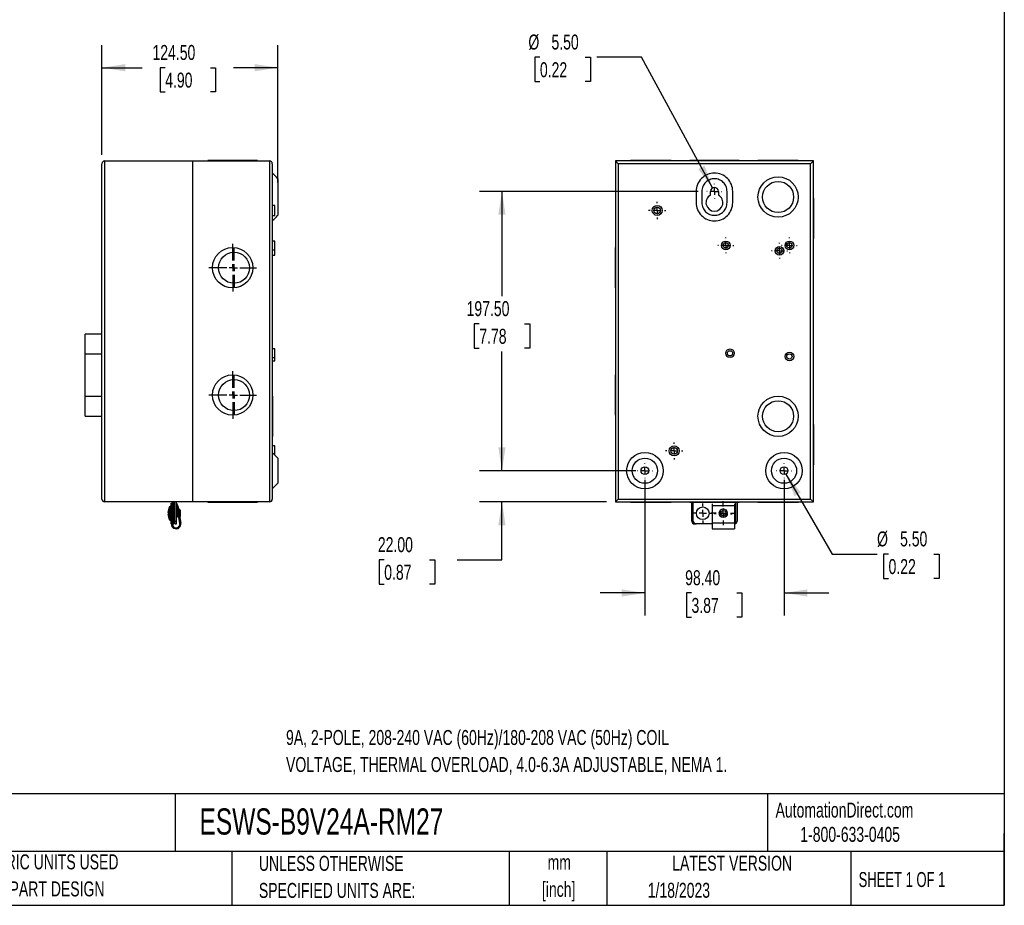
# Model space of a CAD drawing. Header units: millimetres. Extents: x 32 to 1365, y 32 to 1048.
# Tile 2 of 3: x 669 to 1365, y 32 to 658. Entities that reach past the tile are written whole.
import ezdxf

# ---------------------------------------------------------------- set-up
doc = ezdxf.new("R2010")
doc.units = ezdxf.units.MM
doc.header["$LTSCALE"] = 5
doc.linetypes.add('CENTERX2', pattern=[20.32, 12.7, -2.54, 2.54, -2.54])
doc.layers.add('CENTER', color=40, linetype='CENTERX2')
doc.layers.add('DIMENSIONS', color=140, linetype='Continuous', lineweight=25)
doc.layers.add('TEXT', color=140, linetype='Continuous', lineweight=25)
doc.styles.add('SLDTEXTSTYLE0', font='TXT', dxfattribs={"width": 0.7})
doc.styles.add('SLDTEXTSTYLE1', font='TXT', dxfattribs={"width": 0.65})
doc.dimstyles.new('SLDDIMSTYLE0', dxfattribs={"dimtxt": 10.790039, "dimasz": 16.51, "dimexe": 0, "dimexo": 0.0625, "dimgap": 2.69751, "dimtad": 0, "dimtih": 1, "dimtoh": 1, "dimrnd": 1e-09, "dimzin": 4, "dimdsep": 46, "dimtxsty": 'SLDTEXTSTYLE0', "dimsah": 1, "dimcen": 0.09, "dimadec": 0, "dimazin": 1, "dimtfac": 1, "dimtofl": 0, "dimtmove": 0, "dimatfit": 3, "dimfxl": 0, "dimfrac": 2, "dimtolj": 1, "dimtzin": 12, "dimarcsym": 0})
doc.dimstyles.new('SLDDIMSTYLE1', dxfattribs={"dimtxt": 10.790039, "dimasz": 16.51, "dimexe": 0, "dimexo": 0.0625, "dimgap": 2.69751, "dimtad": 0, "dimtih": 1, "dimtoh": 1, "dimrnd": 1e-09, "dimzin": 4, "dimdsep": 46, "dimtxsty": 'SLDTEXTSTYLE0', "dimsah": 1, "dimcen": 0.09, "dimadec": 0, "dimazin": 1, "dimtfac": 1, "dimtmove": 0, "dimatfit": 0, "dimfxl": 0, "dimfrac": 2, "dimtolj": 1, "dimtzin": 12, "dimarcsym": 0})
doc.dimstyles.new('SLDDIMSTYLE3', dxfattribs={"dimtxt": 10.790039, "dimasz": 16.51, "dimexe": 0, "dimexo": 0.0625, "dimgap": 2.69751, "dimtad": 0, "dimtih": 1, "dimtoh": 1, "dimrnd": 1e-09, "dimzin": 4, "dimdsep": 46, "dimtxsty": 'SLDTEXTSTYLE0', "dimsah": 1, "dimcen": 0, "dimadec": 0, "dimazin": 1, "dimtfac": 1, "dimtofl": 0, "dimtmove": 0, "dimatfit": 3, "dimfxl": 0, "dimfrac": 2, "dimtolj": 1, "dimtzin": 12, "dimarcsym": 0})
doc.dimstyles.new('SLDDIMSTYLE4', dxfattribs={"dimtxt": 10.790039, "dimasz": 16.51, "dimexe": 0, "dimexo": 0.0625, "dimgap": 2.69751, "dimtad": 0, "dimtih": 1, "dimtoh": 1, "dimrnd": 1e-09, "dimzin": 4, "dimdsep": 46, "dimtxsty": 'SLDTEXTSTYLE0', "dimsah": 1, "dimcen": 0, "dimadec": 0, "dimazin": 1, "dimtfac": 1, "dimtofl": 0, "dimtmove": 0, "dimatfit": 3, "dimfxl": 0, "dimfrac": 2, "dimtolj": 1, "dimtzin": 12, "dimarcsym": 0})

# ---------------------------------------------------------------- blocks, each defined once
blk = doc.blocks.new('SW_NOTE_0')
at = {"layer": 'TEXT', "color": 0, "char_height": 10.5833, "attachment_point": 1, "style": 'SLDTEXTSTYLE0'}
for s, insert in [('9A, 2-POLE, 208-240 VAC (60Hz)/180-208 VAC (50Hz) COIL', (0, 13.64)), ('VOLTAGE, THERMAL OVERLOAD, 4.0-6.3A ADJUSTABLE, NEMA 1.', (0, -5.47))]:
    blk.add_mtext(s, dxfattribs=dict(at, insert=insert))
blk = doc.blocks.new('SW_NOTE_0_1')
at = {"layer": 'TEXT', "color": 0, "char_height": 10.583, "attachment_point": 2, "style": 'SLDTEXTSTYLE0'}
for s, insert in [('mm', (14.22, 13.64)), ('[inch]', (13.8, -5.47))]:
    blk.add_mtext(s, dxfattribs=dict(at, insert=insert))
blk = doc.blocks.new('SW_NOTE_0_2')
at = {"layer": 'TEXT', "color": 0, "char_height": 10.5833, "attachment_point": 1, "style": 'SLDTEXTSTYLE0'}
for s, insert in [('UNLESS OTHERWISE', (0, 13.64)), ('SPECIFIED UNITS ARE:', (0, -5.47))]:
    blk.add_mtext(s, dxfattribs=dict(at, insert=insert))
blk = doc.blocks.new('SW_NOTE_0_6')
at = {"layer": 'TEXT', "color": 0, "char_height": 10.5833, "attachment_point": 1, "style": 'SLDTEXTSTYLE0'}
for s, insert in [('METRIC UNITS USED', (0, 13.64)), ('FOR PART DESIGN', (0, -5.47))]:
    blk.add_mtext(s, dxfattribs=dict(at, insert=insert))
blk = doc.blocks.new('_D_2')
at = {"layer": 'DIMENSIONS'}
for p, q in [((727.01, 562.32), (727.01, 639.76)), ((851.51, 542.82), (851.51, 639.76)), ((727.01, 623.88), (755.4, 623.88)), ((771.76, 623.88), (768.13, 623.88)), ((768.13, 623.88), (768.13, 606.73)), ((803.82, 623.88), (807.44, 623.88)), ((807.44, 623.88), (807.44, 606.73)), ((851.51, 623.88), (820.17, 623.88)), ((768.13, 606.73), (771.76, 606.73)), ((807.44, 606.73), (803.82, 606.73))]:
    blk.add_line(p, q, dxfattribs=at)
for points in [[(727.01, 623.88), (743.52, 621.34), (743.52, 626.42)], [(851.51, 623.88), (835, 626.42), (835, 621.34)]]:
    blk.add_solid(points, dxfattribs=at)
at = {"layer": 'DIMENSIONS', "char_height": 10.583, "attachment_point": 1, "style": 'SLDTEXTSTYLE0'}
for s, insert in [('124.50', (762.78, 639.94)), ('4.90', (771.76, 620.38))]:
    blk.add_mtext(s, dxfattribs=dict(at, insert=insert))
blk = doc.blocks.new('SW_CENTERMARKSYMBOL_0')
at = {"layer": 'CENTER', "color": 0}
for p, q in [((0, 5.08), (0, 13.51)), ((-5.08, 0), (-13.51, 0)), ((0, 0), (-2.54, 0)), ((0, 0), (0, 2.54)), ((0, 0), (0, -2.54)), ((0, 0), (2.54, 0)), ((5.08, 0), (13.51, 0)), ((0, -5.08), (0, -13.51))]:
    blk.add_line(p, q, dxfattribs=at)
blk = doc.blocks.new('SW_CENTERMARKSYMBOL_1')
at = {"layer": 'CENTER', "color": 0}
for p, q in [((0, 5.08), (0, 13.51)), ((-5.08, 0), (-13.51, 0)), ((0, 0), (-2.54, 0)), ((0, 0), (0, 2.54)), ((0, 0), (0, -2.54)), ((0, 0), (2.54, 0)), ((5.08, 0), (13.51, 0)), ((0, -5.08), (0, -13.51))]:
    blk.add_line(p, q, dxfattribs=at)
blk = doc.blocks.new('SW_CENTERMARKSYMBOL_2')
at = {"layer": 'CENTER', "color": 0}
for p, q in [((0, 5.08), (0, 16.82)), ((-5.08, 0), (-16.82, 0)), ((0, 0), (-2.54, 0)), ((0, 0), (0, 2.54)), ((0, 0), (0, -2.54)), ((0, 0), (2.54, 0)), ((5.08, 0), (16.82, 0)), ((0, -5.08), (0, -16.82))]:
    blk.add_line(p, q, dxfattribs=at)
blk = doc.blocks.new('SW_CENTERMARKSYMBOL_3')
at = {"layer": 'CENTER', "color": 0}
for p, q in [((0, 5.08), (0, 16.82)), ((-5.08, 0), (-16.82, 0)), ((0, 0), (-2.54, 0)), ((0, 0), (0, 2.54)), ((0, 0), (0, -2.54)), ((0, 0), (2.54, 0)), ((5.08, 0), (16.82, 0)), ((0, -5.08), (0, -16.82))]:
    blk.add_line(p, q, dxfattribs=at)
blk = doc.blocks.new('_D_6')
at = {"layer": 'DIMENSIONS'}
for p, q in [((1148.61, 536.47), (994.07, 536.47)), ((1009.95, 536.47), (1009.95, 462.36)), ((993.92, 442.79), (990.29, 442.79)), ((990.29, 442.79), (990.29, 425.64)), ((1025.98, 442.79), (1029.6, 442.79)), ((1029.6, 442.79), (1029.6, 425.64)), ((990.29, 425.64), (993.92, 425.64)), ((1029.6, 425.64), (1025.98, 425.64)), ((1009.95, 338.97), (1009.95, 423.23)), ((1104.7, 338.97), (994.07, 338.97))]:
    blk.add_line(p, q, dxfattribs=at)
for points in [[(1009.95, 536.47), (1007.41, 519.96), (1012.49, 519.96)], [(1009.95, 338.97), (1012.49, 355.48), (1007.41, 355.48)]]:
    blk.add_solid(points, dxfattribs=at)
at = {"layer": 'DIMENSIONS', "char_height": 10.583, "attachment_point": 1, "style": 'SLDTEXTSTYLE0'}
for s, insert in [('197.50', (984.94, 458.85)), ('7.78', (993.92, 439.28))]:
    blk.add_mtext(s, dxfattribs=dict(at, insert=insert))
blk = doc.blocks.new('_D_7')
at = {"layer": 'DIMENSIONS'}
for p, q in [((1111.05, 332.62), (1111.05, 236.68)), ((1209.45, 332.62), (1209.45, 236.68)), ((1111.05, 252.55), (1079.3, 252.55)), ((1144.01, 252.55), (1140.38, 252.55)), ((1140.38, 252.55), (1140.38, 235.4)), ((1176.07, 252.55), (1179.69, 252.55)), ((1179.69, 252.55), (1179.69, 235.4)), ((1209.45, 252.55), (1241.2, 252.55)), ((1140.38, 235.4), (1144.01, 235.4)), ((1179.69, 235.4), (1176.07, 235.4))]:
    blk.add_line(p, q, dxfattribs=at)
for points in [[(1111.05, 252.55), (1094.54, 255.09), (1094.54, 250.01)], [(1209.45, 252.55), (1225.96, 250.01), (1225.96, 255.09)]]:
    blk.add_solid(points, dxfattribs=at)
at = {"layer": 'DIMENSIONS', "char_height": 10.583, "attachment_point": 1, "style": 'SLDTEXTSTYLE0'}
for s, insert in [('98.40', (1139.52, 268.61)), ('3.87', (1144.01, 249.05))]:
    blk.add_mtext(s, dxfattribs=dict(at, insert=insert))
blk = doc.blocks.new('_D_8')
at = {"layer": 'DIMENSIONS'}
for p, q in [((1009.95, 338.97), (1009.95, 370.72)), ((1104.7, 338.97), (994.07, 338.97)), ((1083.9, 316.97), (994.07, 316.97)), ((1009.95, 275.95), (1009.95, 316.97)), ((926.68, 275.95), (923.05, 275.95)), ((923.05, 275.95), (923.05, 258.8)), ((958.74, 275.95), (962.36, 275.95)), ((962.36, 275.95), (962.36, 258.8)), ((978.2, 275.95), (1009.95, 275.95)), ((923.05, 258.8), (926.68, 258.8)), ((962.36, 258.8), (958.74, 258.8))]:
    blk.add_line(p, q, dxfattribs=at)
for points in [[(1009.95, 338.97), (1012.49, 355.48), (1007.41, 355.48)], [(1009.95, 316.97), (1007.41, 300.46), (1012.49, 300.46)]]:
    blk.add_solid(points, dxfattribs=at)
at = {"layer": 'DIMENSIONS', "char_height": 10.583, "attachment_point": 1, "style": 'SLDTEXTSTYLE0'}
for s, insert in [('22.00', (922.19, 292.01)), ('0.87', (926.68, 272.45))]:
    blk.add_mtext(s, dxfattribs=dict(at, insert=insert))
blk = doc.blocks.new('_D_9')
at = {"layer": 'DIMENSIONS'}
for p, q in [((1210.82, 336.59), (1243.49, 280.01)), ((1243.49, 280.01), (1275.24, 280.01)), ((1283.38, 280.01), (1279.76, 280.01)), ((1279.76, 280.01), (1279.76, 262.86)), ((1315.45, 280.01), (1319.07, 280.01)), ((1319.07, 280.01), (1319.07, 262.86)), ((1279.76, 262.86), (1283.38, 262.86)), ((1319.07, 262.86), (1315.45, 262.86))]:
    blk.add_line(p, q, dxfattribs=at)
blk.add_solid([(1210.82, 336.59), (1216.88, 321.02), (1221.28, 323.56)], dxfattribs=at)
at = {"layer": 'DIMENSIONS', "char_height": 10.583, "attachment_point": 1, "style": 'SLDTEXTSTYLE0'}
for s, insert in [('%%c', (1275.24, 296.07)), ('5.50', (1291.53, 296.07)), ('0.22', (1283.38, 276.51))]:
    blk.add_mtext(s, dxfattribs=dict(at, insert=insert))
blk = doc.blocks.new('_D_10')
at = {"layer": 'DIMENSIONS'}
for p, q in [((1036.8, 631.25), (1033.18, 631.25)), ((1033.18, 631.25), (1033.18, 614.1)), ((1068.86, 631.25), (1072.49, 631.25)), ((1072.49, 631.25), (1072.49, 614.1)), ((1108.76, 631.25), (1077.01, 631.25)), ((1158.93, 538.89), (1108.76, 631.25)), ((1033.18, 614.1), (1036.8, 614.1)), ((1072.49, 614.1), (1068.86, 614.1))]:
    blk.add_line(p, q, dxfattribs=at)
blk.add_solid([(1158.93, 538.89), (1153.29, 554.61), (1148.82, 552.18)], dxfattribs=at)
at = {"layer": 'DIMENSIONS', "char_height": 10.583, "attachment_point": 1, "style": 'SLDTEXTSTYLE0'}
for s, insert in [('%%c', (1028.65, 647.31)), ('5.50', (1044.95, 647.31)), ('0.22', (1036.8, 627.75))]:
    blk.add_mtext(s, dxfattribs=dict(at, insert=insert))
blk = doc.blocks.new('SW_CENTERMARKSYMBOL_10')
at = {"layer": 'CENTER', "color": 0}
for p, q in [((0, 5.08), (0, 8.49)), ((-5.08, 0), (-8.49, 0)), ((0, 0), (-2.54, 0)), ((0, 0), (0, 2.54)), ((0, 0), (0, -2.54)), ((0, 0), (2.54, 0)), ((5.08, 0), (8.49, 0)), ((0, -5.08), (0, -8.49))]:
    blk.add_line(p, q, dxfattribs=at)
blk = doc.blocks.new('SW_CENTERMARKSYMBOL_11')
at = {"layer": 'CENTER', "color": 0}
for p, q in [((-5.08, 0), (-6.39, 0)), ((0, 0), (-2.54, 0)), ((0, 5.08), (0, 6.39)), ((0, 0), (0, 2.54)), ((0, 0), (0, -2.54)), ((0, 0), (2.54, 0)), ((5.08, 0), (6.39, 0)), ((0, -5.08), (0, -6.39))]:
    blk.add_line(p, q, dxfattribs=at)
blk = doc.blocks.new('SW_CENTERMARKSYMBOL_12')
at = {"layer": 'CENTER', "color": 0}
for p, q in [((-5.08, 0), (-5.59, 0)), ((0, 0), (-2.54, 0)), ((0, 5.08), (0, 5.59)), ((0, 0), (0, 2.54)), ((0, 0), (0, -2.54)), ((0, 0), (2.54, 0)), ((5.08, 0), (5.59, 0)), ((0, -5.08), (0, -5.59))]:
    blk.add_line(p, q, dxfattribs=at)
blk = doc.blocks.new('SW_CENTERMARKSYMBOL_13')
at = {"layer": 'CENTER', "color": 0}
for p, q in [((-5.08, 0), (-5.59, 0)), ((0, 0), (-2.54, 0)), ((0, 5.08), (0, 5.59)), ((0, 0), (0, 2.54)), ((0, 0), (0, -2.54)), ((0, 0), (2.54, 0)), ((5.08, 0), (5.59, 0)), ((0, -5.08), (0, -5.59))]:
    blk.add_line(p, q, dxfattribs=at)
blk = doc.blocks.new('SW_CENTERMARKSYMBOL_14')
at = {"layer": 'CENTER', "color": 0}
for p, q in [((-5.08, 0), (-5.59, 0)), ((0, 0), (-2.54, 0)), ((0, 5.08), (0, 5.59)), ((0, 0), (0, 2.54)), ((0, 0), (0, -2.54)), ((0, 0), (2.54, 0)), ((5.08, 0), (5.59, 0)), ((0, -5.08), (0, -5.59))]:
    blk.add_line(p, q, dxfattribs=at)
blk = doc.blocks.new('SW_CENTERMARKSYMBOL_15')
at = {"layer": 'CENTER', "color": 0}
for p, q in [((-5.08, 0), (-6.065, 0)), ((0, 0), (-2.54, 0)), ((0, 5.08), (0, 6.065)), ((0, 0), (0, 2.54)), ((0, 0), (0, -2.54)), ((0, 0), (2.54, 0)), ((5.08, 0), (6.065, 0)), ((0, -5.08), (0, -6.065))]:
    blk.add_line(p, q, dxfattribs=at)
blk = doc.blocks.new('SW_CENTERMARKSYMBOL_16')
at = {"layer": 'CENTER', "color": 0}
for p, q in [((-5.08, 0), (-6.065, 0)), ((0, 0), (-2.54, 0)), ((0, 5.08), (0, 6.065)), ((0, 0), (0, 2.54)), ((0, 0), (0, -2.54)), ((0, 0), (2.54, 0)), ((5.08, 0), (6.065, 0)), ((0, -5.08), (0, -6.065))]:
    blk.add_line(p, q, dxfattribs=at)
blk = doc.blocks.new('SW_CENTERMARKSYMBOL_17')
at = {"layer": 'CENTER', "color": 0}
for p, q in [((0, 5.08), (0, 7.04)), ((-5.08, 0), (-7.04, 0)), ((0, 0), (-2.54, 0)), ((0, 0), (0, 2.54)), ((0, 0), (0, -2.54)), ((0, 0), (2.54, 0)), ((5.08, 0), (7.04, 0)), ((0, -5.08), (0, -7.04))]:
    blk.add_line(p, q, dxfattribs=at)
blk = doc.blocks.new('SW_CENTERMARKSYMBOL_18')
at = {"layer": 'CENTER', "color": 0}
for p, q in [((-5.08, 0), (-5.29, 0)), ((0, 0), (-2.54, 0)), ((0, 5.08), (0, 5.29)), ((0, 0), (0, 2.54)), ((0, 0), (0, -2.54)), ((0, 0), (2.54, 0)), ((5.08, 0), (5.29, 0)), ((0, -5.08), (0, -5.29))]:
    blk.add_line(p, q, dxfattribs=at)
blk = doc.blocks.new('SW_CENTERMARKSYMBOL_19')
at = {"layer": 'CENTER', "color": 0}
for p, q in [((-5.08, 0), (-5.29, 0)), ((0, 0), (-2.54, 0)), ((0, 5.08), (0, 5.29)), ((0, 0), (0, 2.54)), ((0, 0), (0, -2.54)), ((0, 0), (2.54, 0)), ((5.08, 0), (5.29, 0)), ((0, -5.08), (0, -5.29))]:
    blk.add_line(p, q, dxfattribs=at)
blk = doc.blocks.new('SW_CENTERMARKSYMBOL_20')
at = {"layer": 'CENTER', "color": 0}
for p, q in [((-5.08, 0), (-5.29, 0)), ((0, 0), (-2.54, 0)), ((0, 5.08), (0, 5.29)), ((0, 0), (0, 2.54)), ((0, 0), (0, -2.54)), ((0, 0), (2.54, 0)), ((5.08, 0), (5.29, 0)), ((0, -5.08), (0, -5.29))]:
    blk.add_line(p, q, dxfattribs=at)

msp = doc.modelspace()

# ---------------------------------------------------------------- linework, layer by layer
for p, q in [((729.009, 316.969), (729.009, 557.969)), ((729.009, 557.969), (791.009, 557.969)), ((791.009, 557.969), (791.009, 316.969)), ((791.009, 557.969), (845.509, 557.969)), ((801.981, 558.269), (801.981, 557.969)), ((805.231, 558.269), (801.981, 558.269)), ((805.231, 558.269), (805.231, 557.969)), ((833.788, 558.269), (805.231, 558.269)), ((833.788, 557.969), (833.788, 558.269)), ((837.038, 558.269), (833.788, 558.269)), ((837.038, 557.969), (837.038, 558.269)), ((845.509, 557.969), (845.509, 316.969)), ((1230.247, 557.969), (1090.247, 557.969)), ((1092.247, 555.969), (1090.247, 557.969)), ((1090.247, 557.969), (1090.247, 316.969)), ((1100.969, 558.269), (1100.969, 557.969)), ((1129.526, 558.269), (1100.969, 558.269)), ((1129.526, 557.969), (1129.526, 558.269)), ((1142.719, 558.269), (1142.719, 557.969)), ((1177.776, 558.269), (1142.719, 558.269)), ((1177.776, 557.969), (1177.776, 558.269)), ((1190.969, 558.269), (1190.969, 557.969)), ((1219.526, 558.269), (1190.969, 558.269)), ((1219.526, 557.969), (1219.526, 558.269)), ((1228.247, 555.969), (1230.247, 557.969)), ((1230.247, 316.969), (1230.247, 557.969)), ((727.009, 318.969), (727.009, 555.969)), ((847.509, 555.969), (847.509, 318.969)), ((1228.247, 555.969), (1092.247, 555.969)), ((1092.247, 555.969), (1092.247, 318.969)), ((1228.247, 318.969), (1228.247, 555.969)), ((851.509, 536.469), (851.509, 528.469)), ((1147.335, 536.469), (1147.335, 528.469)), ((1151.335, 536.469), (1151.335, 528.469)), ((1157.497, 533.801), (1157.497, 536.469)), ((1162.997, 536.469), (1162.997, 533.801)), ((1169.159, 528.469), (1169.159, 536.469)), ((1173.159, 528.469), (1173.159, 536.469)), ((1230.547, 531.747), (1230.247, 531.747)), ((1230.547, 503.19), (1230.547, 531.747)), ((849.309, 526.494), (847.509, 526.494)), ((849.309, 522.969), (849.309, 526.494)), ((849.309, 519.444), (849.309, 522.969)), ((847.509, 519.444), (849.309, 519.444)), ((1230.247, 503.19), (1230.547, 503.19)), ((849.309, 501.319), (847.509, 501.319)), ((847.509, 495.219), (849.309, 495.219)), ((849.309, 498.269), (849.309, 501.319)), ((849.309, 495.219), (849.309, 498.269)), ((849.309, 494.469), (849.309, 495.219)), ((849.309, 491.419), (849.309, 494.469)), ((1090.247, 496.747), (1089.947, 496.747)), ((1089.947, 496.747), (1089.947, 468.19)), ((847.509, 491.419), (849.309, 491.419)), ((1089.947, 468.19), (1090.247, 468.19)), ((727.009, 435.469), (715.209, 435.469)), ((715.209, 421.569), (715.209, 435.469)), ((849.309, 425.019), (847.509, 425.019)), ((849.309, 421.969), (849.309, 425.019)), ((715.209, 391.369), (715.209, 421.569)), ((715.209, 421.569), (727.009, 421.569)), ((847.509, 418.919), (849.309, 418.919)), ((849.309, 418.919), (849.309, 421.969)), ((849.309, 416.719), (849.309, 418.919)), ((847.509, 416.719), (849.309, 416.719)), ((1090.247, 406.747), (1089.947, 406.747)), ((1089.947, 406.747), (1089.947, 378.19)), ((715.209, 377.469), (715.209, 391.369)), ((727.009, 391.369), (715.209, 391.369)), ((847.809, 391.719), (847.509, 391.719)), ((847.809, 377.469), (847.809, 391.719)), ((715.209, 377.469), (727.009, 377.469)), ((847.809, 363.219), (847.809, 377.469)), ((1089.947, 378.19), (1090.247, 378.19)), ((1230.547, 371.747), (1230.247, 371.747)), ((1230.547, 343.19), (1230.547, 371.747)), ((847.509, 363.219), (847.809, 363.219)), ((849.309, 356.494), (847.509, 356.494)), ((849.309, 352.969), (849.309, 356.494)), ((851.509, 347.88), (847.509, 351.88)), ((849.309, 350.08), (849.309, 352.969)), ((851.509, 347.88), (851.509, 330.057)), ((1230.247, 343.19), (1230.547, 343.19)), ((847.509, 326.057), (851.509, 330.057)), ((791.009, 316.969), (729.009, 316.969)), ((774.687, 313.401), (774.687, 309.448)), ((775.309, 313.619), (775.309, 308.869)), ((776.069, 301.369), (776.069, 315.969)), ((776.069, 315.969), (776.709, 315.969)), ((776.709, 316.969), (776.709, 303.369)), ((777.909, 303.369), (777.909, 316.969)), ((777.909, 315.674), (778.529, 315.854)), ((778.529, 303.369), (778.529, 316.969)), ((779.729, 303.369), (779.729, 316.969)), ((782.191, 301.83), (780.11, 314.096)), ((780.741, 314.203), (782.822, 301.937)), ((845.509, 316.969), (791.009, 316.969)), ((801.981, 316.969), (801.981, 316.669)), ((801.981, 316.669), (805.231, 316.669)), ((805.231, 316.969), (805.231, 316.669)), ((805.231, 316.669), (819.509, 316.669)), ((819.509, 316.669), (833.788, 316.669)), ((833.788, 316.669), (833.788, 316.969)), ((833.788, 316.669), (837.038, 316.669)), ((837.038, 316.669), (837.038, 316.969)), ((1092.247, 318.969), (1090.247, 316.969)), ((1090.247, 316.969), (1230.247, 316.969)), ((1092.247, 318.969), (1228.247, 318.969)), ((1100.969, 316.969), (1100.969, 316.669)), ((1100.969, 316.669), (1129.526, 316.669)), ((1129.526, 316.669), (1129.526, 316.969)), ((1142.719, 316.969), (1142.719, 316.669)), ((1142.719, 316.669), (1177.776, 316.669)), ((1144.247, 303.369), (1144.247, 316.669)), ((1145.247, 303.369), (1145.247, 316.669)), ((1158.547, 315.623), (1158.547, 314.203)), ((1174.447, 314.203), (1158.547, 314.203)), ((1158.547, 314.203), (1158.547, 301.937)), ((1174.447, 315.623), (1174.447, 314.203)), ((1174.447, 314.203), (1174.447, 301.937)), ((1175.247, 316.669), (1175.247, 303.369)), ((1176.247, 316.669), (1176.247, 303.369)), ((1177.776, 316.669), (1177.776, 316.969)), ((1190.969, 316.969), (1190.969, 316.669)), ((1190.969, 316.669), (1219.526, 316.669)), ((1219.526, 316.669), (1219.526, 316.969)), ((1230.247, 316.969), (1228.247, 318.969)), ((774.687, 308.289), (774.687, 304.336)), ((775.309, 308.869), (775.309, 304.119)), ((776.069, 311.369), (775.709, 311.369)), ((778.529, 311.369), (777.909, 311.369)), ((779.734, 311.369), (779.729, 311.369)), ((779.809, 311.444), (779.734, 311.369)), ((779.734, 311.369), (779.734, 308.869)), ((779.734, 308.869), (779.734, 306.369)), ((779.884, 311.369), (779.809, 311.444)), ((779.809, 311.444), (779.809, 306.294)), ((780.309, 311.369), (779.884, 311.369)), ((779.884, 311.369), (779.884, 308.869)), ((779.884, 308.869), (779.884, 306.369)), ((780.309, 311.369), (780.309, 308.869)), ((780.593, 311.249), (780.309, 311.249)), ((780.309, 308.869), (780.309, 306.369)), ((780.309, 306.489), (781.401, 306.489)), ((781.509, 311.249), (781.242, 311.249)), ((781.658, 311.864), (781.509, 311.249)), ((781.509, 309.674), (781.509, 311.249)), ((781.658, 308.869), (781.658, 311.864)), ((781.658, 308.796), (781.658, 308.869)), ((781.809, 308.869), (781.809, 311.909)), ((781.809, 307.905), (781.809, 308.869)), ((782.66, 310.869), (781.965, 311.862)), ((781.965, 311.862), (781.965, 308.869)), ((781.965, 308.869), (781.965, 306.991)), ((782.117, 306.093), (782.66, 306.869)), ((782.66, 306.869), (782.66, 310.869)), ((775.709, 306.369), (776.069, 306.369)), ((776.709, 303.369), (777.909, 303.369)), ((776.709, 303.369), (776.709, 301.369)), ((776.709, 301.369), (777.909, 301.369)), ((777.909, 306.369), (778.529, 306.369)), ((777.909, 301.369), (777.909, 303.369)), ((778.529, 303.369), (779.729, 303.369)), ((778.529, 301.369), (778.529, 303.369)), ((778.529, 301.369), (779.729, 301.369)), ((779.729, 306.369), (779.734, 306.369)), ((779.729, 301.369), (779.729, 303.369)), ((779.734, 306.369), (779.809, 306.294)), ((779.809, 306.294), (779.884, 306.369)), ((779.884, 306.369), (780.309, 306.369)), ((1147.247, 301.369), (1146.247, 301.369)), ((1158.547, 301.369), (1147.247, 301.369)), ((1158.547, 301.937), (1158.547, 297.969)), ((1174.447, 301.937), (1158.547, 301.937)), ((1174.447, 301.937), (1174.447, 297.969)), ((1158.547, 297.969), (1174.447, 297.969))]:
    msp.add_line(p, q)
at = {"flags": 128}
for points in [[(777.909, 314.922), (778.171, 315.09), (778.529, 315.207)], [(779.729, 314.832), (779.936, 314.568), (780.11, 314.096)]]:
    msp.add_lwpolyline(points, dxfattribs=at)
for centre, radius in [((1205.247, 532.469), 14.25), ((1205.247, 532.469), 11), ((1119.747, 522.969), 3.525), ((1119.747, 522.969), 2.325), ((819.51, 482.469), 14.279), ((1168.247, 498.269), 3.05), ((1168.247, 498.269), 1.85), ((1206.247, 494.469), 3.05), ((1206.247, 494.469), 1.85), ((1213.247, 498.269), 3.05), ((1213.247, 498.269), 1.85), ((820.438, 482.468), 10.972), ((1171.247, 421.969), 3.05), ((1171.247, 421.969), 1.85), ((1213.247, 419.769), 3.05), ((1213.247, 419.769), 1.85), ((819.51, 392.469), 14.279), ((820.438, 392.47), 10.972), ((1205.247, 377.469), 14.25), ((1205.247, 377.469), 11), ((1131.747, 352.969), 3.525), ((1131.747, 352.969), 2.325), ((1111.047, 338.969), 12.911), ((1209.447, 338.969), 12.911), ((1111.047, 338.969), 8.911), ((1111.047, 338.969), 2.75), ((1209.447, 338.969), 8.911), ((1209.447, 338.969), 2.75), ((1151.997, 308.869), 4.5), ((1166.497, 308.869), 2)]:
    msp.add_circle(centre, radius)
for centre, radius, start, end in [((729.009, 555.969), 2, 90, 180), ((845.509, 555.969), 2, 0, 90), ((1160.247, 536.469), 2.75, 0, 180), ((1160.247, 528.469), 6, 117.279613, 62.720387), ((729.009, 318.969), 2, 180, 270), ((778.769, 313.869), 2, 9.625734, 61.314598), ((845.509, 318.969), 2, 270, 0), ((1166.497, 308.869), 3.04, 360, 180), ((1166.497, 308.869), 3.04, 180, 198.482023), ((1166.497, 308.869), 2.993, 0, 180), ((1166.497, 308.869), 2.993, 180, 218.862986), ((1166.497, 308.869), 2.993, 321.137014, 0), ((1166.497, 308.869), 3.04, 341.517977, 360), ((779.469, 301.369), 3.4, 180, 9.625734), ((779.469, 301.369), 2.76, 180, 9.625734), ((1146.247, 303.369), 2, 180, 270), ((1147.247, 303.369), 2, 180, 270), ((1173.247, 303.369), 2, 306.869898, 0), ((1174.247, 303.369), 2, 275.73917, 0)]:
    msp.add_arc(centre, radius, start, end)
msp.add_ellipse((1166.497, 309.756), major_axis=(0, 3.663), ratio=0.9702231, start_param=2.4263565, end_param=3.8568288)
for points, knots in [([(851.509, 545.381), (850.843, 546.048), (849.509, 547.381), (848.176, 548.715), (847.509, 549.381)], [0, 0, 0, 0, 0.4999999, 1, 1, 1, 1]), ([(851.509, 545.362), (851.509, 545.354), (851.509, 545.335), (851.509, 545.001), (851.509, 544.435), (851.509, 543.629), (851.509, 542.631), (851.509, 541.446), (851.509, 540.132), (851.509, 538.7), (851.509, 537.465), (851.509, 536.713), (851.509, 536.469)], [0, 0, 0, 0, 0.0899888, 0.1956008, 0.3042691, 0.4099005, 0.5185782, 0.6243047, 0.7330846, 0.8388798, 0.9477459, 1, 1, 1, 1]), ([(851.509, 528.469), (851.509, 527.942), (851.509, 526.872), (851.509, 525.356), (851.509, 523.953), (851.509, 522.724), (851.509, 521.647), (851.509, 520.776), (851.509, 520.108), (851.509, 519.708), (851.509, 519.532), (851.509, 519.569), (851.509, 519.575)], [0, 0, 0, 0, 0.1130321, 0.2298024, 0.3359637, 0.4452199, 0.5512061, 0.6602747, 0.7662667, 0.8753456, 0.9812766, 1, 1, 1, 1]), ([(847.509, 515.556), (848.176, 516.223), (849.509, 517.556), (850.843, 518.89), (851.509, 519.556)], [0, 0, 0, 0, 0.5000001, 1, 1, 1, 1]), ([(774.687, 313.401), (774.437, 312.772), (773.937, 311.514), (773.797, 310.167), (773.727, 309.493)], [0, 0, 0, 0, 0.4994933, 1, 1, 1, 1]), ([(775.709, 313.535), (775.637, 313.562), (775.508, 313.61), (775.37, 313.616), (775.309, 313.619)], [0, 0, 0, 0, 0.56, 1, 1, 1, 1]), ([(775.709, 313.53), (775.709, 313.531), (775.709, 313.619), (775.709, 313.304), (775.709, 312.568), (775.709, 311.354), (775.709, 310.055), (775.709, 309.2), (775.709, 308.869)], [0, 0, 0, 0, 0.00470494, 0.21950294, 0.43430093, 0.64909893, 0.86389693, 1, 1, 1, 1]), ([(773.727, 308.245), (773.797, 307.571), (773.937, 306.224), (774.437, 304.965), (774.687, 304.336)], [0, 0, 0, 0, 0.5005067, 1, 1, 1, 1]), ([(773.74, 309.573), (773.738, 309.573), (773.723, 309.575), (773.872, 309.555), (774.213, 309.51), (774.528, 309.469), (774.687, 309.448)], [0, 0, 0, 0, 0.064033, 0.4579005, 0.7271743, 1, 1, 1, 1]), ([(774.687, 308.289), (774.429, 308.256), (773.957, 308.193), (773.743, 308.165), (773.741, 308.165), (773.74, 308.165)], [0, 0, 0, 0, 0.4734589, 0.8675393, 1, 1, 1, 1]), ([(775.709, 308.869), (775.709, 308.512), (775.709, 307.632), (775.709, 306.313), (775.709, 305.138), (775.709, 304.349), (775.709, 304.255), (775.709, 304.208)], [0, 0, 0, 0, 0.1463458, 0.3609461, 0.5755463, 0.7901465, 1, 1, 1, 1]), ([(781.809, 311.909), (781.779, 311.906), (781.726, 311.902), (781.679, 311.876), (781.658, 311.864)], [0, 0, 0, 0, 0.56, 1, 1, 1, 1]), ([(781.965, 311.862), (781.94, 311.875), (781.892, 311.902), (781.837, 311.907), (781.809, 311.909)], [0, 0, 0, 0, 0.5, 1, 1, 1, 1])]:
    msp.add_open_spline(points, degree=3, knots=knots)
for points in [[(1173.159, 536.469), (1173.159, 538.101), (1172.533, 541.408), (1169.725, 545.731), (1165.409, 548.682), (1160.247, 549.731), (1155.086, 548.682), (1150.77, 545.731), (1147.962, 541.408), (1147.335, 538.101), (1147.335, 536.469)], [(1169.159, 536.469), (1169.159, 537.678), (1168.663, 540.06), (1166.638, 543.006), (1163.686, 544.934), (1160.247, 545.604), (1156.809, 544.934), (1153.857, 543.006), (1151.832, 540.06), (1151.335, 537.678), (1151.335, 536.469)], [(1147.335, 528.469), (1147.335, 526.837), (1147.962, 523.53), (1150.77, 519.206), (1155.086, 516.255), (1160.247, 515.207), (1165.409, 516.255), (1169.725, 519.206), (1172.533, 523.53), (1173.159, 526.837), (1173.159, 528.469)], [(1151.335, 528.469), (1151.335, 527.259), (1151.832, 524.877), (1153.857, 521.932), (1156.809, 520.003), (1160.247, 519.333), (1163.686, 520.003), (1166.638, 521.932), (1168.663, 524.877), (1169.159, 527.259), (1169.159, 528.469)], [(775.309, 313.619), (775.196, 313.609), (774.97, 313.589), (774.781, 313.464), (774.687, 313.401)], [(774.687, 309.448), (774.755, 309.439), (774.829, 309.429), (774.909, 309.419)], [(774.909, 308.319), (774.829, 308.308), (774.755, 308.298), (774.687, 308.289)], [(774.909, 309.419), (774.909, 309.226), (774.909, 309.042), (774.909, 308.869)], [(775.309, 308.869), (775.175, 308.869), (775.036, 308.869), (774.909, 308.869)], [(774.909, 308.869), (774.909, 308.695), (774.909, 308.512), (774.909, 308.319)], [(775.709, 308.869), (775.585, 308.869), (775.446, 308.869), (775.309, 308.869)], [(781.809, 308.869), (781.757, 308.869), (781.702, 308.869), (781.658, 308.869)], [(781.965, 308.869), (781.92, 308.869), (781.863, 308.869), (781.809, 308.869)], [(1163.505, 308.869), (1163.475, 308.869), (1163.457, 308.869), (1163.457, 308.869)], [(1163.614, 307.905), (1163.728, 307.565), (1163.918, 307.252), (1164.167, 306.991)], [(1168.828, 306.991), (1169.077, 307.252), (1169.267, 307.565), (1169.381, 307.905)], [(1169.49, 308.869), (1169.52, 308.869), (1169.537, 308.869), (1169.537, 308.869)], [(774.687, 304.336), (774.781, 304.274), (774.97, 304.148), (775.196, 304.129), (775.309, 304.119)], [(775.309, 304.119), (775.378, 304.122), (775.516, 304.13), (775.645, 304.178), (775.709, 304.202)]]:
    msp.add_open_spline(points, degree=3)
at = {"layer": 'TEXT'}
for p, q in [((1365.25, 1047.75), (1365.25, 31.75)), ((1365.25, 110.631), (31.75, 110.631)), ((778.794, 110.631), (778.794, 69.85)), ((1197.877, 110.631), (1197.877, 69.85)), ((1365.25, 31.75), (1365.25, 82.55)), ((1365.25, 69.85), (31.75, 69.85)), ((818.901, 69.85), (818.901, 31.75)), ((1015.122, 69.85), (1015.122, 31.75)), ((1084.06, 69.85), (1084.06, 31.75)), ((1256.744, 69.85), (1256.744, 31.75)), ((31.75, 31.75), (1365.25, 31.75))]:
    msp.add_line(p, q, dxfattribs=at)

# ---------------------------------------------------------------- block references
at = {"layer": 'CENTER'}
for name, p in [('SW_CENTERMARKSYMBOL_20', (1160.247, 536.469)), ('SW_CENTERMARKSYMBOL_16', (1119.747, 522.969)), ('SW_CENTERMARKSYMBOL_14', (1168.247, 498.269)), ('SW_CENTERMARKSYMBOL_12', (1213.247, 498.269)), ('SW_CENTERMARKSYMBOL_2', (819.51, 482.469)), ('SW_CENTERMARKSYMBOL_0', (820.438, 482.468)), ('SW_CENTERMARKSYMBOL_13', (1206.247, 494.469)), ('SW_CENTERMARKSYMBOL_3', (819.51, 392.469)), ('SW_CENTERMARKSYMBOL_1', (820.438, 392.47)), ('SW_CENTERMARKSYMBOL_15', (1131.747, 352.969)), ('SW_CENTERMARKSYMBOL_19', (1111.047, 338.969)), ('SW_CENTERMARKSYMBOL_18', (1209.447, 338.969)), ('SW_CENTERMARKSYMBOL_17', (1151.997, 308.869)), ('SW_CENTERMARKSYMBOL_10', (1166.497, 308.869)), ('SW_CENTERMARKSYMBOL_11', (1166.497, 308.569))]:
    msp.add_blockref(name, p, dxfattribs=at)
at = {"layer": 'TEXT'}
for name, p in [('SW_NOTE_0', (857.239, 142.033)), ('SW_NOTE_0_6', (638.022, 54.11)), ('SW_NOTE_0_2', (838.04, 53.032)), ('SW_NOTE_0_1', (1036.273, 53.782))]:
    msp.add_blockref(name, p, dxfattribs=at)

# ---------------------------------------------------------------- texts
for s, insert, char_height, attachment_point, style in [('AutomationDirect.com', (1203.475, 104.383), 10.58333, 1, 'SLDTEXTSTYLE0'), ('ESWS-B9V24A-RM27', (796.039, 100.252), 18.52083, 1, 'SLDTEXTSTYLE0'), ('1-800-633-0405', (1220.958, 87.185), 10.58333, 1, 'SLDTEXTSTYLE0'), ('LATEST VERSION', (1172.761, 66.82), 10.58333, 2, 'SLDTEXTSTYLE0'), ('SHEET 1 OF 1', (1262.206, 55.257), 10.58333, 1, 'SLDTEXTSTYLE1'), ('1/18/2023', (1113.064, 47.658), 10.5833, 1, 'SLDTEXTSTYLE0')]:
    msp.add_mtext(s, dxfattribs=dict(at, insert=insert, char_height=char_height, attachment_point=attachment_point, style=style))

# ---------------------------------------------------------------- dimensions: what is measured, and where the dimension line sits
at = {"layer": 'DIMENSIONS'}
for p1, p2, dimstyle, picture, middle in [((1161.56, 534.052), (1158.935, 538.885), 'SLDDIMSTYLE4', '_D_10', (1052.833, 631.253)), ((1208.072, 341.35), (1210.822, 336.587), 'SLDDIMSTYLE3', '_D_9', (1299.414, 280.012))]:
    dim = msp.add_diameter_dim_2p(p1=p1, p2=p2, dimstyle=dimstyle, dxfattribs=at)
    dim.commit()
    dim.dimension.update_dxf_attribs({"geometry": picture, "text_midpoint": middle, "dimtype": 163})
dim = msp.add_linear_dim(base=(727.009, 623.882), p1=(851.509, 536.469), p2=(727.009, 555.969), dimstyle='SLDDIMSTYLE0', dxfattribs=at)
dim.commit()
dim.dimension.update_dxf_attribs({"geometry": '_D_2', "text_midpoint": (787.787, 623.882), "dimtype": 160})
for base, p1, p2, angle, dimstyle, picture, middle in [((1009.947, 338.969), (1154.957, 536.469), (1111.047, 338.969), 90, 'SLDDIMSTYLE0', '_D_6', (1009.947, 442.791)), ((1009.947, 338.969), (1090.247, 316.969), (1111.047, 338.969), 90, 'SLDDIMSTYLE1', '_D_8', (1009.947, 275.951)), ((1209.447, 252.552), (1111.047, 338.969), (1209.447, 338.969), 0, 'SLDDIMSTYLE1', '_D_7', (1160.04, 252.552))]:
    dim = msp.add_linear_dim(base=base, p1=p1, p2=p2, angle=angle, dimstyle=dimstyle, dxfattribs=at)
    dim.commit()
    dim.dimension.update_dxf_attribs({"geometry": picture, "text_midpoint": middle, "dimtype": 160})

doc.saveas('drawing.dxf')
